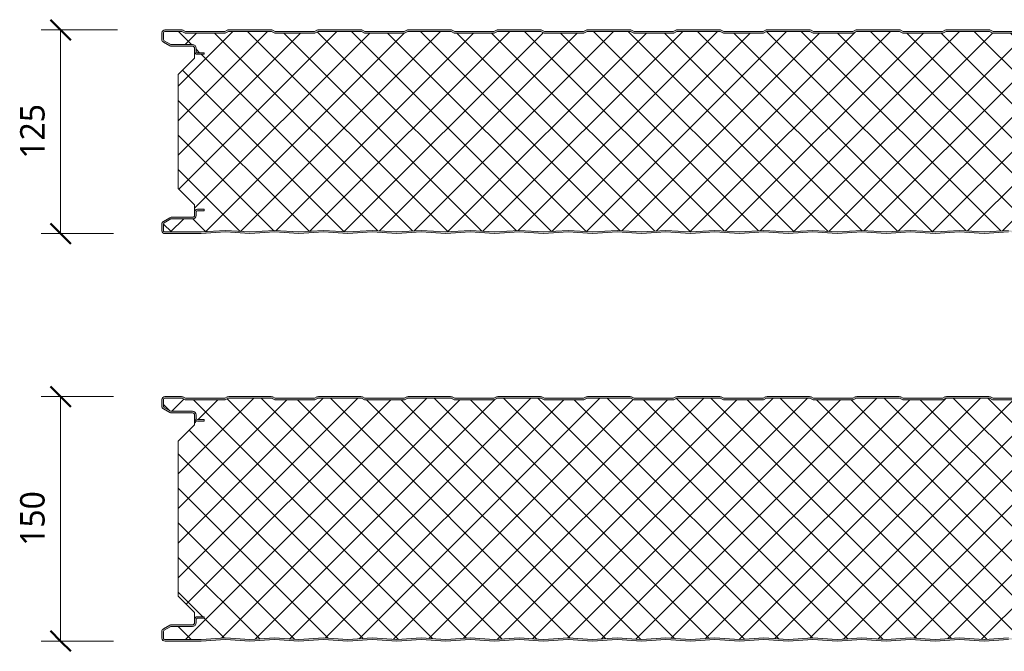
# Model space of a CAD drawing. Header units: millimetres. Extents: x 196 to 3485, y -270 to 1649.
# Tile 2 of 13: x 196 to 800, y 655 to 1043. Entities that reach past the tile are written whole.
import ezdxf

# ---------------------------------------------------------------- set-up
doc = ezdxf.new("R2010")
doc.units = ezdxf.units.MM
for name, color, linetype, lineweight in [('A-ANNO-DIMS', 211, 'Continuous', 9), ('A-ANNO-DIMS-5', 211, 'Continuous', 9), ('A-DETL-GENF', 92, 'Continuous', 13)]:
    doc.layers.add(name, color=color, linetype=linetype, lineweight=lineweight)
doc.styles.add('Yu Gothic', font='Yu Gothic.ttf', dxfattribs={"height": 15})
doc.dimstyles.new('Diagonal', dxfattribs={"dimscale": 304.8, "dimtxt": 17.413553, "dimasz": 0.04101, "dimexe": 0.03937, "dimexo": 0.024606, "dimgap": 0.024606, "dimtad": 1, "dimdec": 0, "dimzin": 0, "dimdsep": 46, "dimtxsty": 'Yu Gothic', "dimblk1": 'OBLIQUE', "dimblk2": 'OBLIQUE', "dimsah": 1, "dimcen": 0.09, "dimazin": 0, "dimtfac": 1, "dimtdec": 4, "dimtix": 1, "dimtmove": 0, "dimatfit": 3, "dimfxl": 1, "dimtvp": 1, "dimtfill": 1, "dimtolj": 1, "dimtzin": 0, "dimarcsym": 2})

# ---------------------------------------------------------------- blocks, each defined once
blk = doc.blocks.new('CR 1100 - FINELINE - SATINLINE - CR 1100 125mm - FINELINE - SATINLINE-4259872-15 PANEL SIZE AND PROFILE Copy 1 Copy 2 Copy 1 Copy 1 Copy 2 Copy 1')
at = {"layer": 'A-DETL-GENF'}
h = blk.add_hatch(color=256, dxfattribs=at)
h.paths.add_polyline_path([(624, 0), (639, 1), (654, 0), (669, 1), (684, 0), (699, 1), (714, 0), (729, 1), (744, 0), (759, 1), (774, 0), (789, 1), (804, 0), (819, 1), (834, 0), (849, 1), (864, 0), (879, 1), (894, 0), (909, 1), (924, 0), (939, 1), (954, 0), (969, 1), (984, 0), (999.3, 0.98), (1014, 0), (1029, 1), (1044, 0), (1059, 1), (1073.86, 0), (1096.2, 0), (1096.67, 0.06), (1097.1, 0.24), (1097.48, 0.53), (1097.76, 0.9), (1097.94, 1.33), (1098, 1.8), (1098.04, 9.61), (1098.16, 9.9), (1098.35, 10.15), (1098.6, 10.34), (1098.89, 10.46), (1099.2, 10.5), (1118.2, 10.5), (1118.67, 10.56), (1119.1, 10.74), (1119.48, 11.03), (1119.76, 11.4), (1119.94, 11.83), (1120, 12.3), (1120, 13.2), (1119.94, 13.67), (1119.76, 14.1), (1119.48, 14.47), (1119.1, 14.76), (1118.67, 14.94), (1118.2, 15), (1114, 15), (1114, 14), (1118.41, 13.97), (1118.77, 13.77), (1118.98, 13.41), (1119, 13.2), (1118.98, 12.09), (1118.77, 11.73), (1118.41, 11.53), (1118.2, 11.5), (1099.2, 11.5), (1098.63, 11.43), (1098.1, 11.21), (1097.65, 10.86), (1097.3, 10.4), (1097.08, 9.87), (1097, 9.3), (1096.98, 1.59), (1096.77, 1.23), (1096.41, 1.03), (1096.2, 1), (1073.89, 1), (1059, 2.01), (1044, 1), (1029, 2.01), (1014, 1), (999, 2.01), (984, 1), (969, 2.01), (954, 1), (939, 2.01), (924, 1), (909, 2.01), (894, 1), (879, 2.01), (864, 1), (849, 2.01), (834, 1), (819, 2.01), (804, 1), (789, 2.01), (774, 1), (759, 2.01), (744, 1), (729, 2.01), (714, 1), (699, 2.01), (684, 1), (669, 2.01), (654, 1), (639, 2.01), (624, 1), (609, 2.01), (594, 1), (579, 2.01), (564, 1), (549, 2.01), (534, 1), (519, 2.01), (504, 1), (489, 2.01), (474, 1), (459, 2.01), (444, 1), (429, 2.01), (414, 1), (399, 2.01), (384, 1), (369, 2.01), (354, 1), (339, 2.01), (324, 1), (309, 2.01), (294, 1), (279, 2.01), (264, 1), (249, 2.01), (234, 1), (219, 2.01), (204, 1), (189, 2.01), (174, 1), (159, 2.01), (144, 1), (129, 2.01), (114, 1), (99, 2.01), (84, 1), (69, 2.01), (54, 1), (39, 2.01), (24.11, 1), (1.51, 1.05), (1.2, 1.27), (1.02, 1.61), (1, 1.8), (1.03, 6.17), (1.23, 6.53), (1.4, 6.65), (5.46, 9), (18.8, 9), (19.37, 9.07), (19.9, 9.29), (20.36, 9.64), (20.71, 10.1), (20.93, 10.63), (21, 11.2), (21.03, 13.41), (21.23, 13.76), (21.59, 13.97), (21.8, 14), (26, 14), (26, 15), (21.8, 15), (21.33, 14.94), (20.9, 14.76), (20.53, 14.47), (20.24, 14.1), (20.06, 13.67), (20, 13.2), (19.96, 10.89), (19.84, 10.6), (19.65, 10.35), (19.4, 10.16), (19.11, 10.04), (18.8, 10), (5.68, 10), (5.21, 9.94), (4.78, 9.76), (0.9, 7.52), (0.53, 7.23), (0.24, 6.86), (0.06, 6.43), (0, 5.96), (0.05, 1.38), (0.19, 0.99), (0.43, 0.63), (0.74, 0.35), (1.1, 0.14), (1.51, 0.02), (1.93, 0), (24.14, 0), (39, 1), (54, 0), (69, 1), (84, 0), (99, 1), (114, 0), (129, 1), (144, 0), (159, 1), (174, 0), (189, 1), (204, 0), (219, 1), (234, 0), (249, 1), (264, 0), (279, 1), (294, 0), (309, 1), (324, 0), (339, 1), (354, 0), (369, 1), (384, 0), (399, 1), (414, 0), (429, 1), (444, 0), (459, 1), (474, 0), (489, 1), (504, 0), (519, 1), (534, 0), (549, 1), (564, 0), (579, 1), (594, 0), (609, 1)])
h.paths.add_polyline_path([(1114, 110), (1118.2, 110), (1118.67, 110.06), (1119.1, 110.24), (1119.48, 110.53), (1119.76, 110.9), (1119.94, 111.33), (1120, 111.8), (1120, 112.7), (1119.94, 113.17), (1119.76, 113.6), (1119.48, 113.97), (1119.1, 114.26), (1118.67, 114.44), (1118.2, 114.5), (1098.89, 114.54), (1098.6, 114.66), (1098.35, 114.85), (1098.16, 115.1), (1098.04, 115.39), (1098, 115.7), (1097.95, 123.59), (1097.94, 123.67), (1097.76, 124.1), (1097.48, 124.47), (1097.1, 124.76), (1096.67, 124.94), (1096.2, 125), (1085.51, 124.94), (1085.06, 124.78), (1083.5, 124), (1059.5, 124), (1057.49, 124.94), (1057.01, 125), (1030.51, 124.94), (1030.06, 124.78), (1028.5, 124), (1004.5, 124), (1002.49, 124.94), (1002.01, 125), (975.51, 124.94), (975.06, 124.78), (973.5, 124), (949.5, 124), (947.49, 124.94), (947.01, 125), (920.51, 124.94), (920.06, 124.78), (918.5, 124), (894.5, 124), (892.49, 124.94), (892.01, 125), (865.51, 124.94), (865.06, 124.78), (863.5, 124), (839.5, 124), (837.49, 124.94), (837.01, 125), (810.51, 124.94), (810.06, 124.78), (808.5, 124), (784.5, 124), (782.49, 124.94), (782.01, 125), (755.51, 124.94), (755.06, 124.78), (753.5, 124), (729.5, 124), (727.49, 124.94), (727.01, 125), (700.51, 124.94), (700.06, 124.78), (698.5, 124), (674.5, 124), (672.49, 124.94), (672.01, 125), (645.51, 124.94), (645.06, 124.78), (643.5, 124), (619.5, 124), (617.49, 124.94), (617.01, 125), (590.51, 124.94), (590.06, 124.78), (588.5, 124), (564.5, 124), (562.49, 124.94), (562.01, 125), (535.51, 124.94), (535.06, 124.78), (533.5, 124), (509.5, 124), (507.49, 124.94), (507.01, 125), (480.51, 124.94), (480.06, 124.78), (478.5, 124), (454.5, 124), (452.49, 124.94), (452.01, 125), (425.51, 124.94), (425.06, 124.78), (423.5, 124), (399.5, 124), (397.49, 124.94), (397.01, 125), (370.51, 124.94), (370.06, 124.78), (368.5, 124), (344.5, 124), (342.49, 124.94), (342.01, 125), (315.51, 124.94), (315.06, 124.78), (313.5, 124), (289.5, 124), (287.49, 124.94), (287.01, 125), (260.51, 124.94), (260.06, 124.78), (258.5, 124), (234.5, 124), (232.49, 124.94), (232.01, 125), (205.51, 124.94), (205.06, 124.78), (203.5, 124), (179.5, 124), (177.49, 124.94), (177.01, 125), (150.51, 124.94), (150.06, 124.78), (148.5, 124), (124.5, 124), (122.49, 124.94), (122.01, 125), (95.51, 124.94), (95.06, 124.78), (93.5, 124), (69.5, 124), (67.49, 124.94), (67.01, 125), (40.51, 124.94), (40.06, 124.78), (38.5, 124), (14.5, 124), (12.49, 124.94), (12.01, 125), (1.8, 125), (1.33, 124.94), (0.9, 124.76), (0.53, 124.47), (0.24, 124.1), (0.05, 123.59), (0, 123.2), (0, 119.04), (0.06, 118.57), (0.24, 118.14), (0.53, 117.77), (0.9, 117.48), (4.78, 115.24), (5.21, 115.06), (5.68, 115), (19.11, 114.96), (19.4, 114.84), (19.72, 114.56), (19.84, 114.4), (19.96, 114.11), (20, 113.8), (20, 111.8), (20.06, 111.33), (20.24, 110.9), (20.53, 110.53), (20.9, 110.24), (21.33, 110.06), (21.8, 110), (26, 110), (26, 111), (21.59, 111.03), (21.23, 111.24), (21.03, 111.59), (21, 111.8), (21, 113.8), (20.85, 114.56), (20.71, 114.9), (20.36, 115.36), (19.9, 115.71), (19.37, 115.93), (18.8, 116), (5.46, 116), (1.23, 118.47), (1.03, 118.83), (1, 119.04), (1.03, 123.41), (1.23, 123.77), (1.59, 123.97), (1.8, 124), (12.27, 124), (14.27, 123), (38.74, 123), (40.74, 124), (67.27, 124), (69.27, 123), (93.74, 123), (95.74, 124), (122.27, 124), (124.27, 123), (148.74, 123), (150.74, 124), (177.27, 124), (179.27, 123), (203.74, 123), (205.74, 124), (232.27, 124), (234.27, 123), (258.74, 123), (260.74, 124), (287.27, 124), (289.27, 123), (313.74, 123), (315.74, 124), (342.27, 124), (344.27, 123), (368.74, 123), (370.74, 124), (397.27, 124), (399.27, 123), (423.74, 123), (425.74, 124), (452.27, 124), (454.27, 123), (478.74, 123), (480.74, 124), (507.27, 124), (509.27, 123), (533.74, 123), (535.74, 124), (562.27, 124), (564.27, 123), (588.74, 123), (590.74, 124), (617.27, 124), (619.27, 123), (643.74, 123), (645.74, 124), (672.27, 124), (674.27, 123), (698.74, 123), (700.74, 124), (727.27, 124), (729.27, 123), (753.74, 123), (755.74, 124), (782.27, 124), (784.27, 123), (808.74, 123), (810.74, 124), (837.27, 124), (839.27, 123), (863.74, 123), (865.74, 124), (892.27, 124), (894.27, 123), (918.74, 123), (920.74, 124), (947.27, 124), (949.27, 123), (973.74, 123), (975.74, 124), (1002.27, 124), (1004.27, 123), (1028.74, 123), (1030.74, 124), (1057.27, 124), (1059.27, 123), (1083.74, 123), (1085.74, 124), (1096.41, 123.97), (1096.77, 123.77), (1096.98, 123.41), (1097, 123.2), (1097, 115.7), (1097.08, 115.13), (1097.3, 114.6), (1097.65, 114.15), (1098.1, 113.8), (1098.63, 113.58), (1099.2, 113.5), (1118.41, 113.47), (1118.77, 113.27), (1118.98, 112.91), (1119, 112.7), (1118.98, 111.59), (1118.77, 111.24), (1118.41, 111.03), (1118.2, 111), (1114, 111)])
h = blk.add_hatch(dxfattribs=at)
h.set_pattern_fill('FP_4', color=256, style=0, pattern_type=2)
h.set_pattern_definition([(45, (-283.583, -911.559), (-10.6066, 10.6066), []), (135, (-283.583, -911.559), (-10.6066, -10.6066), [])])
h.paths.add_polyline_path([(504, 1), (519, 2.01), (534.17, 1.01), (549, 2.01), (564.17, 1.01), (579, 2.01), (594.17, 1.01), (609, 2.01), (624.09, 1), (639, 2.01), (654.17, 1.01), (669, 2.01), (684.09, 1), (699, 2.01), (714.09, 1), (729, 2.01), (744.09, 1), (759, 2.01), (774.09, 1), (789, 2.01), (804.17, 1.01), (819, 2.01), (834.17, 1.01), (849, 2.01), (864.09, 1), (879, 2.01), (894.09, 1), (909, 2.01), (924.17, 1.01), (939, 2.01), (954.17, 1.01), (969, 2.01), (984.09, 1), (999.3, 1.99), (1014.17, 1.01), (1029, 2.01), (1044.14, 1.01), (1059, 2.01), (1073.89, 1), (1096.41, 1.03), (1096.77, 1.23), (1096.9, 1.4), (1097, 1.8), (1097.04, 9.61), (1097.09, 9.9), (1097.3, 10.4), (1097.65, 10.86), (1098.1, 11.21), (1098.63, 11.43), (1099.2, 11.5), (1118.41, 11.53), (1118.77, 11.73), (1118.9, 11.9), (1119, 12.3), (1118.95, 13.41), (1118.85, 13.67), (1118.6, 13.89), (1118.2, 14), (1114, 14), (1114, 15), (1118.6, 14.95), (1118.77, 14.9), (1119.1, 14.76), (1119.48, 14.47), (1119.76, 14.1), (1119.94, 13.67), (1120, 13.41), (1120, 17.6), (1110, 27.61), (1110, 97.68), (1120, 107.6), (1119.96, 111.5), (1119.92, 111.26), (1119.58, 110.67), (1119.44, 110.49), (1119.07, 110.23), (1118.6, 110.05), (1118.2, 110), (1114, 110), (1114, 111), (1118.41, 111.03), (1118.77, 111.24), (1118.9, 111.4), (1119, 111.8), (1118.95, 112.91), (1118.9, 113.1), (1118.6, 113.39), (1118.2, 113.5), (1098.89, 113.54), (1098.6, 113.59), (1098.1, 113.8), (1097.65, 114.15), (1097.3, 114.6), (1097.08, 115.13), (1097, 115.7), (1096.95, 123.41), (1096.9, 123.6), (1096.6, 123.89), (1096.2, 124), (1085.74, 124), (1083.74, 123), (1059.27, 123), (1057.27, 124), (1030.74, 124), (1028.74, 123), (1004.27, 123), (1002.27, 124), (975.74, 124), (973.74, 123), (949.27, 123), (947.27, 124), (920.74, 124), (918.74, 123), (894.27, 123), (892.27, 124), (865.74, 124), (863.74, 123), (839.27, 123), (837.27, 124), (810.74, 124), (808.74, 123), (784.27, 123), (782.27, 124), (755.74, 124), (753.74, 123), (729.27, 123), (727.27, 124), (700.74, 124), (698.74, 123), (674.27, 123), (672.27, 124), (645.74, 124), (643.74, 123), (619.27, 123), (617.27, 124), (590.74, 124), (588.74, 123), (564.27, 123), (562.27, 124), (535.74, 124), (533.74, 123), (509.27, 123), (507.27, 124), (480.74, 124), (478.74, 123), (454.27, 123), (452.27, 124), (425.74, 124), (423.74, 123), (399.27, 123), (397.27, 124), (370.74, 124), (368.74, 123), (344.27, 123), (342.27, 124), (315.74, 124), (313.74, 123), (289.27, 123), (287.27, 124), (260.74, 124), (258.74, 123), (234.27, 123), (232.27, 124), (205.74, 124), (203.74, 123), (179.27, 123), (177.27, 124), (150.74, 124), (148.74, 123), (124.27, 123), (122.27, 124), (95.74, 124), (93.74, 123), (69.27, 123), (67.27, 124), (40.74, 124), (38.74, 123), (14.27, 123), (12.27, 124), (1.59, 123.97), (1.23, 123.77), (1.1, 123.59), (1, 123.2), (1.06, 118.83), (1.11, 118.64), (1.4, 118.35), (5.46, 116), (19.11, 115.96), (19.4, 115.91), (19.9, 115.71), (20.36, 115.36), (20.71, 114.9), (20.93, 114.37), (21, 113.8), (21.06, 111.59), (21.11, 111.4), (21.4, 111.11), (21.8, 111), (26, 111), (26, 110), (21.4, 110.05), (21.23, 110.1), (20.9, 110.24), (20.53, 110.53), (20.24, 110.9), (20.06, 111.33), (20, 111.49), (20, 107.6), (10, 97.68), (10, 27.61), (20, 17.6), (20.03, 13.41), (20.06, 13.67), (20.24, 14.1), (20.61, 14.53), (20.9, 14.76), (21.4, 14.95), (21.8, 15), (26, 15), (26, 14), (21.59, 13.97), (21.23, 13.76), (21.11, 13.6), (21, 13.2), (20.96, 10.89), (20.91, 10.6), (20.61, 9.97), (20.36, 9.64), (19.9, 9.29), (19.37, 9.07), (18.8, 9), (5.46, 9), (1.23, 6.53), (1.11, 6.36), (1, 5.96), (1.05, 1.61), (1.14, 1.36), (1.35, 1.14), (1.72, 1.01), (1.93, 1), (24.14, 1.01), (39, 2.01), (54.09, 1), (69, 2.01), (84.17, 1.01), (99, 2.01), (114.17, 1.01), (129, 2.01), (144.09, 1), (159, 2.01), (174.09, 1), (189, 2.01), (204.17, 1.01), (219, 2.01), (234.17, 1.01), (249, 2.01), (264.09, 1), (279, 2.01), (294.09, 1), (309, 2.01), (324.09, 1), (339, 2.01), (354.17, 1.01), (369, 2.01), (384.09, 1), (399, 2.01), (414.09, 1), (429, 2.01), (444.17, 1.01), (459, 2.01), (474.17, 1.01), (489, 2.01), (503.91, 1)])
for p, q in [((0, 123.2), (0, 119.04)), ((1, 119.04), (1, 123.2)), ((12.01, 125), (1.8, 125)), ((1.8, 124), (12.27, 124)), ((12.27, 124), (14.27, 123)), ((14.5, 124), (12.94, 124.78)), ((14.27, 123), (38.74, 123)), ((38.5, 124), (14.5, 124)), ((40.06, 124.78), (38.5, 124)), ((38.74, 123), (40.74, 124)), ((40.74, 124), (67.27, 124)), ((67.01, 125), (41, 125)), ((67.27, 124), (69.27, 123)), ((69.5, 124), (67.94, 124.78)), ((69.27, 123), (93.74, 123)), ((93.5, 124), (69.5, 124)), ((95.06, 124.78), (93.5, 124)), ((93.74, 123), (95.74, 124)), ((95.74, 124), (122.27, 124)), ((122.01, 125), (96, 125)), ((122.27, 124), (124.27, 123)), ((124.5, 124), (122.94, 124.78)), ((124.27, 123), (148.74, 123)), ((148.5, 124), (124.5, 124)), ((150.06, 124.78), (148.5, 124)), ((148.74, 123), (150.74, 124)), ((150.74, 124), (177.27, 124)), ((177.01, 125), (151, 125)), ((177.27, 124), (179.27, 123)), ((179.5, 124), (177.94, 124.78)), ((179.27, 123), (203.74, 123)), ((203.5, 124), (179.5, 124)), ((205.06, 124.78), (203.5, 124)), ((203.74, 123), (205.74, 124)), ((205.74, 124), (232.27, 124)), ((232.01, 125), (206, 125)), ((232.27, 124), (234.27, 123)), ((234.5, 124), (232.94, 124.78)), ((234.27, 123), (258.74, 123)), ((258.5, 124), (234.5, 124)), ((260.06, 124.78), (258.5, 124)), ((258.74, 123), (260.74, 124)), ((260.74, 124), (287.27, 124)), ((287.01, 125), (261, 125)), ((287.27, 124), (289.27, 123)), ((289.5, 124), (287.94, 124.78)), ((289.27, 123), (313.74, 123)), ((313.5, 124), (289.5, 124)), ((315.06, 124.78), (313.5, 124)), ((313.74, 123), (315.74, 124)), ((315.74, 124), (342.27, 124)), ((342.01, 125), (316, 125)), ((342.27, 124), (344.27, 123)), ((344.5, 124), (342.94, 124.78)), ((344.27, 123), (368.74, 123)), ((368.5, 124), (344.5, 124)), ((370.06, 124.78), (368.5, 124)), ((368.74, 123), (370.74, 124)), ((370.74, 124), (397.27, 124)), ((397.01, 125), (371, 125)), ((397.27, 124), (399.27, 123)), ((399.5, 124), (397.94, 124.78)), ((399.27, 123), (423.74, 123)), ((423.5, 124), (399.5, 124)), ((425.06, 124.78), (423.5, 124)), ((423.74, 123), (425.74, 124)), ((425.74, 124), (452.27, 124)), ((452.01, 125), (426, 125)), ((452.27, 124), (454.27, 123)), ((454.5, 124), (452.94, 124.78)), ((454.27, 123), (478.74, 123)), ((478.5, 124), (454.5, 124)), ((480.06, 124.78), (478.5, 124)), ((478.74, 123), (480.74, 124)), ((480.74, 124), (507.27, 124)), ((507.01, 125), (481, 125)), ((507.27, 124), (509.27, 123)), ((509.5, 124), (507.94, 124.78)), ((509.27, 123), (533.74, 123)), ((533.5, 124), (509.5, 124)), ((0.9, 117.48), (4.78, 115.24)), ((5.46, 116), (1.4, 118.35)), ((18.8, 116), (5.46, 116)), ((5.68, 115), (18.8, 115)), ((20, 113.8), (20, 111.8)), ((20, 111.8), (20, 107.6)), ((21, 111.8), (21, 113.8)), ((26, 111), (21.8, 111)), ((21.8, 110), (26, 110)), ((26, 110), (26, 111)), ((20, 107.6), (10, 97.68)), ((10, 97.68), (10, 27.61)), ((10, 27.61), (20, 17.6)), ((20, 17.6), (20, 13.2)), ((20, 13.2), (20, 11.2)), ((21, 11.2), (21, 13.2)), ((26, 15), (21.8, 15)), ((21.8, 14), (26, 14)), ((26, 14), (26, 15)), ((4.78, 9.76), (0.9, 7.52)), ((1.4, 6.65), (5.46, 9)), ((5.46, 9), (18.8, 9)), ((18.8, 10), (5.68, 10)), ((0, 5.96), (0, 1.8)), ((1, 1.8), (1, 5.96)), ((24.11, 1), (1.89, 1)), ((1.93, 0), (24.14, 0)), ((39, 2.01), (24.11, 1)), ((24.14, 0), (39, 1)), ((54, 1), (39, 2.01)), ((39, 1), (54, 0)), ((69, 2.01), (54, 1)), ((54, 0), (69, 1)), ((84, 1), (69, 2.01)), ((69, 1), (84, 0)), ((99, 2.01), (84, 1)), ((84, 0), (99, 1)), ((114, 1), (99, 2.01)), ((99, 1), (114, 0)), ((129, 2.01), (114, 1)), ((114, 0), (129, 1)), ((144, 1), (129, 2.01)), ((129, 1), (144, 0)), ((159, 2.01), (144, 1)), ((144, 0), (159, 1)), ((174, 1), (159, 2.01)), ((159, 1), (174, 0)), ((189, 2.01), (174, 1)), ((174, 0), (189, 1)), ((204, 1), (189, 2.01)), ((189, 1), (204, 0)), ((219, 2.01), (204, 1)), ((204, 0), (219, 1)), ((234, 1), (219, 2.01)), ((219, 1), (234, 0)), ((249, 2.01), (234, 1)), ((234, 0), (249, 1)), ((264, 1), (249, 2.01)), ((249, 1), (264, 0)), ((279, 2.01), (264, 1)), ((264, 0), (279, 1)), ((294, 1), (279, 2.01)), ((279, 1), (294, 0)), ((309, 2.01), (294, 1)), ((294, 0), (309, 1)), ((324, 1), (309, 2.01)), ((309, 1), (324, 0)), ((339, 2.01), (324, 1)), ((324, 0), (339, 1)), ((354, 1), (339, 2.01)), ((339, 1), (354, 0)), ((369, 2.01), (354, 1)), ((354, 0), (369, 1)), ((384, 1), (369, 2.01)), ((369, 1), (384, 0)), ((399, 2.01), (384, 1)), ((384, 0), (399, 1)), ((414, 1), (399, 2.01)), ((399, 1), (414, 0)), ((429, 2.01), (414, 1)), ((414, 0), (429, 1)), ((444, 1), (429, 2.01)), ((429, 1), (444, 0)), ((459, 2.01), (444, 1)), ((444, 0), (459, 1)), ((474, 1), (459, 2.01)), ((459, 1), (474, 0)), ((489, 2.01), (474, 1)), ((474, 0), (489, 1)), ((504, 1), (489, 2.01)), ((489, 1), (504, 0)), ((519, 2.01), (504, 1)), ((504, 0), (519, 1))]:
    blk.add_line(p, q, dxfattribs=at)
for centre, radius, start, end in [((1.8, 123.2), 1.8, 90, 180), ((1.8, 123.2), 0.8, 90, 180), ((12.01, 122.9), 2.1, 63.43495, 90), ((41, 122.9), 2.1, 90, 116.56505), ((67.01, 122.9), 2.1, 63.43495, 90), ((96, 122.9), 2.1, 90, 116.56505), ((122.01, 122.9), 2.1, 63.43495, 90), ((151, 122.9), 2.1, 90, 116.56505), ((177.01, 122.9), 2.1, 63.43495, 90), ((206, 122.9), 2.1, 90, 116.56505), ((232.01, 122.9), 2.1, 63.43495, 90), ((261, 122.9), 2.1, 90, 116.56505), ((287.01, 122.9), 2.1, 63.43495, 90), ((316, 122.9), 2.1, 90, 116.56505), ((342.01, 122.9), 2.1, 63.43495, 90), ((371, 122.9), 2.1, 90, 116.56505), ((397.01, 122.9), 2.1, 63.43495, 90), ((426, 122.9), 2.1, 90, 116.56505), ((452.01, 122.9), 2.1, 63.43495, 90), ((481, 122.9), 2.1, 90, 116.56505), ((507.01, 122.9), 2.1, 63.43495, 90), ((1.8, 119.04), 1.8, 180, 240), ((1.8, 119.04), 0.8, 180, 240), ((5.68, 116.8), 1.8, 240, 270), ((18.8, 113.8), 2.2, 360, 90), ((18.8, 113.8), 1.2, 360, 90), ((21.8, 111.8), 1.8, 180, 270), ((21.8, 111.8), 0.8, 180, 270), ((21.8, 13.2), 1.8, 90, 180), ((21.8, 13.2), 0.8, 90, 180), ((1.8, 5.96), 1.8, 120, 180), ((1.8, 5.96), 0.8, 120, 180), ((5.68, 8.2), 1.8, 90, 120), ((18.8, 11.2), 1.2, 270, 0), ((18.8, 11.2), 2.2, 270, 0), ((1.8, 1.8), 1.8, 180, 274.15316), ((1.8, 1.8), 0.8, 180, 276.23145)]:
    blk.add_arc(centre, radius, start, end, dxfattribs=at)
blk = doc.blocks.new('CR 1100 - FINELINE - SATINLINE - CR 1100 150mm - FINELINE - SATINLINE-4259874-15 PANEL SIZE AND PROFILE Copy 1 Copy 2 Copy 1 Copy 1 Copy 2 Copy 1')
at = {"layer": 'A-DETL-GENF'}
h = blk.add_hatch(color=256, dxfattribs=at)
h.paths.add_polyline_path([(624, 0), (639, 1), (654, 0), (669, 1), (684, 0), (699, 1), (714, 0), (729, 1), (744, 0), (759, 1), (774, 0), (789, 1), (804, 0), (819, 1), (834, 0), (849, 1), (864, 0), (879, 1), (894, 0), (909, 1), (924, 0), (939, 1), (954, 0), (969, 1), (984, 0), (999.3, 0.98), (1014, 0), (1029, 1), (1044, 0), (1059, 1), (1073.86, 0), (1096.2, 0), (1096.67, 0.06), (1097.1, 0.24), (1097.48, 0.53), (1097.76, 0.9), (1097.94, 1.33), (1098, 1.8), (1098.04, 9.61), (1098.16, 9.9), (1098.35, 10.15), (1098.6, 10.34), (1098.89, 10.46), (1099.2, 10.5), (1118.2, 10.5), (1118.67, 10.56), (1119.1, 10.74), (1119.48, 11.03), (1119.76, 11.4), (1119.94, 11.83), (1120, 12.49), (1120, 13.2), (1119.94, 13.67), (1119.76, 14.1), (1119.48, 14.47), (1119.1, 14.76), (1118.67, 14.94), (1118.2, 15), (1114, 15), (1114, 14), (1118.41, 13.97), (1118.77, 13.77), (1118.98, 13.41), (1119, 13.2), (1118.98, 12.09), (1118.77, 11.73), (1118.41, 11.53), (1118.2, 11.5), (1099.2, 11.5), (1098.63, 11.43), (1098.1, 11.21), (1097.65, 10.86), (1097.3, 10.4), (1097.08, 9.87), (1097, 9.3), (1096.98, 1.59), (1096.77, 1.23), (1096.41, 1.03), (1096.2, 1), (1073.89, 1), (1059, 2.01), (1044, 1), (1029, 2.01), (1014, 1), (999, 2.01), (984, 1), (969, 2.01), (954, 1), (939, 2.01), (924, 1), (909, 2.01), (894, 1), (879, 2.01), (864, 1), (849, 2.01), (834, 1), (819, 2.01), (804, 1), (789, 2.01), (774, 1), (759, 2.01), (744, 1), (729, 2.01), (714, 1), (699, 2.01), (684, 1), (669, 2.01), (654, 1), (639, 2.01), (624, 1), (609, 2.01), (594, 1), (579, 2.01), (564, 1), (549, 2.01), (534, 1), (519, 2.01), (504, 1), (489, 2.01), (474, 1), (459, 2.01), (444, 1), (429, 2.01), (414, 1), (399, 2.01), (384, 1), (369, 2.01), (354, 1), (339, 2.01), (324, 1), (309, 2.01), (294, 1), (279, 2.01), (264, 1), (249, 2.01), (234, 1), (219, 2.01), (204, 1), (189, 2.01), (174, 1), (159, 2.01), (144, 1), (129, 2.01), (114, 1), (99, 2.01), (84, 1), (69, 2.01), (54, 1), (39, 2.01), (24.11, 1), (1.51, 1.05), (1.2, 1.27), (1.02, 1.61), (1, 1.8), (1.03, 6.17), (1.23, 6.53), (1.4, 6.65), (5.46, 9), (18.8, 9), (19.37, 9.07), (19.9, 9.29), (20.36, 9.64), (20.71, 10.1), (20.93, 10.63), (21, 11.2), (21.03, 13.41), (21.23, 13.76), (21.59, 13.97), (21.8, 14), (26, 14), (26, 15), (21.8, 15), (21.33, 14.94), (20.9, 14.76), (20.53, 14.47), (20.24, 14.1), (20.06, 13.67), (20, 13.2), (19.96, 10.89), (19.84, 10.6), (19.65, 10.35), (19.4, 10.16), (19.11, 10.04), (18.8, 10), (5.68, 10), (5.21, 9.94), (4.78, 9.76), (0.9, 7.52), (0.53, 7.23), (0.24, 6.86), (0.06, 6.43), (0, 5.96), (0.05, 1.38), (0.19, 0.99), (0.43, 0.63), (0.74, 0.35), (1.1, 0.14), (1.51, 0.02), (1.93, 0), (24.14, 0), (39, 1), (54, 0), (69, 1), (84, 0), (99, 1), (114, 0), (129, 1), (144, 0), (159, 1), (174, 0), (189, 1), (204, 0), (219, 1), (234, 0), (249, 1), (264, 0), (279, 1), (294, 0), (309, 1), (324, 0), (339, 1), (354, 0), (369, 1), (384, 0), (399, 1), (414, 0), (429, 1), (444, 0), (459, 1), (474, 0), (489, 1), (504, 0), (519, 1), (534, 0), (549, 1), (564, 0), (579, 1), (594, 0), (609, 1)])
h.paths.add_polyline_path([(1118.2, 135), (1118.67, 135.06), (1119.1, 135.24), (1119.48, 135.53), (1119.76, 135.9), (1119.94, 136.33), (1120, 136.8), (1120, 137.7), (1119.94, 138.17), (1119.76, 138.6), (1119.48, 138.97), (1119.1, 139.26), (1118.67, 139.44), (1118.2, 139.5), (1098.89, 139.54), (1098.6, 139.66), (1098.35, 139.85), (1098.16, 140.1), (1098.04, 140.39), (1098, 140.7), (1098, 148.2), (1097.94, 148.67), (1097.76, 149.1), (1097.48, 149.47), (1097.1, 149.76), (1096.67, 149.94), (1096.2, 150), (1085.51, 149.94), (1085.06, 149.78), (1083.5, 149), (1059.5, 149), (1057.49, 149.94), (1057.01, 150), (1030.51, 149.94), (1030.06, 149.78), (1028.5, 149), (1004.5, 149), (1002.49, 149.94), (1002.01, 150), (975.51, 149.94), (975.06, 149.78), (973.5, 149), (949.5, 149), (947.49, 149.94), (947.01, 150), (920.51, 149.94), (920.06, 149.78), (918.5, 149), (894.5, 149), (892.49, 149.94), (892.01, 150), (865.51, 149.94), (865.06, 149.78), (863.5, 149), (839.5, 149), (837.49, 149.94), (837.01, 150), (810.51, 149.94), (810.06, 149.78), (808.5, 149), (784.5, 149), (782.49, 149.94), (782.01, 150), (755.51, 149.94), (755.06, 149.78), (753.5, 149), (729.5, 149), (727.49, 149.94), (727.01, 150), (700.51, 149.94), (700.06, 149.78), (698.5, 149), (674.5, 149), (672.49, 149.94), (672.01, 150), (645.51, 149.94), (645.06, 149.78), (643.5, 149), (619.5, 149), (617.49, 149.94), (617.01, 150), (590.51, 149.94), (590.06, 149.78), (588.5, 149), (564.5, 149), (562.49, 149.94), (562.01, 150), (535.51, 149.94), (535.06, 149.78), (533.5, 149), (509.5, 149), (507.49, 149.94), (507.01, 150), (480.51, 149.94), (480.06, 149.78), (478.5, 149), (454.5, 149), (452.49, 149.94), (452.01, 150), (425.51, 149.94), (425.06, 149.78), (423.5, 149), (399.5, 149), (397.49, 149.94), (397.01, 150), (370.51, 149.94), (370.06, 149.78), (368.5, 149), (344.5, 149), (342.49, 149.94), (342.01, 150), (315.51, 149.94), (315.06, 149.78), (313.5, 149), (289.5, 149), (287.49, 149.94), (287.01, 150), (260.51, 149.94), (260.06, 149.78), (258.5, 149), (234.5, 149), (232.49, 149.94), (232.01, 150), (205.51, 149.94), (205.06, 149.78), (203.5, 149), (179.5, 149), (177.49, 149.94), (177.01, 150), (150.51, 149.94), (150.06, 149.78), (148.5, 149), (124.5, 149), (122.49, 149.94), (122.01, 150), (95.51, 149.94), (95.06, 149.78), (93.5, 149), (69.5, 149), (67.49, 149.94), (67.01, 150), (40.51, 149.94), (40.06, 149.78), (38.5, 149), (14.5, 149), (12.49, 149.94), (12.01, 150), (1.8, 150), (1.33, 149.94), (0.9, 149.76), (0.53, 149.47), (0.24, 149.1), (0.06, 148.67), (0, 148.2), (0, 144.04), (0.06, 143.57), (0.24, 143.14), (0.53, 142.77), (0.9, 142.48), (4.78, 140.24), (5.21, 140.06), (5.68, 140), (19.11, 139.96), (19.4, 139.84), (19.65, 139.65), (19.84, 139.4), (19.96, 139.11), (20, 138.8), (20, 136.8), (20.06, 136.33), (20.24, 135.9), (20.53, 135.53), (20.9, 135.24), (21.33, 135.06), (21.8, 135), (26, 135), (26, 136), (21.59, 136.03), (21.23, 136.24), (21.03, 136.59), (21, 136.8), (20.99, 138.87), (20.93, 139.37), (20.71, 139.9), (20.36, 140.36), (19.9, 140.71), (19.37, 140.93), (18.8, 141), (5.46, 141), (1.23, 143.47), (1.03, 143.83), (1, 144.04), (1.03, 148.41), (1.23, 148.77), (1.59, 148.97), (1.8, 149), (12.27, 149), (14.27, 148), (38.74, 148), (40.74, 149), (67.27, 149), (69.27, 148), (93.74, 148), (95.74, 149), (122.27, 149), (124.27, 148), (148.74, 148), (150.74, 149), (177.27, 149), (179.27, 148), (203.74, 148), (205.74, 149), (232.27, 149), (234.27, 148), (258.74, 148), (260.74, 149), (287.27, 149), (289.27, 148), (313.74, 148), (315.74, 149), (342.27, 149), (344.27, 148), (368.74, 148), (370.74, 149), (397.27, 149), (399.27, 148), (423.74, 148), (425.74, 149), (452.27, 149), (454.27, 148), (478.74, 148), (480.74, 149), (507.27, 149), (509.27, 148), (533.74, 148), (535.74, 149), (562.27, 149), (564.27, 148), (588.74, 148), (590.74, 149), (617.27, 149), (619.27, 148), (643.74, 148), (645.74, 149), (672.27, 149), (674.27, 148), (698.74, 148), (700.74, 149), (727.27, 149), (729.27, 148), (753.74, 148), (755.74, 149), (782.27, 149), (784.27, 148), (808.74, 148), (810.74, 149), (837.27, 149), (839.27, 148), (863.74, 148), (865.74, 149), (892.27, 149), (894.27, 148), (918.74, 148), (920.74, 149), (947.27, 149), (949.27, 148), (973.74, 148), (975.74, 149), (1002.27, 149), (1004.27, 148), (1028.74, 148), (1030.74, 149), (1057.27, 149), (1059.27, 148), (1083.74, 148), (1085.74, 149), (1096.41, 148.97), (1096.77, 148.77), (1096.98, 148.41), (1097, 148.2), (1097, 140.7), (1097.08, 140.13), (1097.3, 139.6), (1097.65, 139.15), (1098.1, 138.8), (1098.63, 138.58), (1099.2, 138.5), (1118.41, 138.47), (1118.77, 138.27), (1118.98, 137.91), (1119, 137.7), (1118.98, 136.59), (1118.77, 136.24), (1118.41, 136.03), (1118.2, 136), (1114, 136), (1114, 135)])
h = blk.add_hatch(dxfattribs=at)
h.set_pattern_fill('FP_5', color=256, style=0, pattern_type=2)
h.set_pattern_definition([(45, (-283.583, -661.559), (-10.6066, 10.6066), []), (135, (-283.583, -661.559), (-10.6066, -10.6066), [])])
h.paths.add_polyline_path([(564, 1), (579, 2.01), (594.17, 1.01), (609, 2.01), (624.09, 1), (639, 2.01), (654.17, 1.01), (669, 2.01), (684.09, 1), (699, 2.01), (714.09, 1), (729, 2.01), (744.09, 1), (759, 2.01), (774.09, 1), (789, 2.01), (804.17, 1.01), (819, 2.01), (834.17, 1.01), (849, 2.01), (864.09, 1), (879, 2.01), (894.09, 1), (909, 2.01), (924.17, 1.01), (939, 2.01), (954.17, 1.01), (969, 2.01), (984.09, 1), (999.3, 1.99), (1014.17, 1.01), (1029, 2.01), (1044.14, 1.01), (1059, 2.01), (1073.89, 1), (1096.41, 1.03), (1096.77, 1.23), (1096.9, 1.4), (1097, 1.8), (1097.04, 9.61), (1097.09, 9.9), (1097.3, 10.4), (1097.65, 10.86), (1098.1, 11.21), (1098.63, 11.43), (1099.2, 11.5), (1118.41, 11.53), (1118.77, 11.73), (1118.9, 11.9), (1119, 12.49), (1118.95, 13.41), (1118.85, 13.67), (1118.6, 13.89), (1118.2, 14), (1114, 14), (1114, 15), (1118.6, 14.95), (1118.77, 14.9), (1119.1, 14.76), (1119.48, 14.47), (1119.76, 14.1), (1119.94, 13.67), (1120, 13.41), (1120, 17.6), (1110, 27.61), (1110, 122.68), (1120, 132.6), (1119.96, 136.5), (1119.92, 136.26), (1119.58, 135.67), (1119.44, 135.49), (1119.07, 135.23), (1118.6, 135.05), (1118.2, 135), (1114, 135), (1114, 136), (1118.41, 136.03), (1118.77, 136.24), (1118.9, 136.4), (1119, 136.8), (1118.95, 137.91), (1118.9, 138.1), (1118.6, 138.39), (1118.2, 138.5), (1098.89, 138.54), (1098.6, 138.59), (1098, 138.87), (1097.65, 139.15), (1097.3, 139.6), (1097.08, 140.13), (1097, 140.7), (1096.95, 148.41), (1096.9, 148.6), (1096.6, 148.89), (1096.2, 149), (1085.74, 149), (1083.74, 148), (1059.27, 148), (1057.27, 149), (1030.74, 149), (1028.74, 148), (1004.27, 148), (1002.27, 149), (975.74, 149), (973.74, 148), (949.27, 148), (947.27, 149), (920.74, 149), (918.74, 148), (894.27, 148), (892.27, 149), (865.74, 149), (863.74, 148), (839.27, 148), (837.27, 149), (810.74, 149), (808.74, 148), (784.27, 148), (782.27, 149), (755.74, 149), (753.74, 148), (729.27, 148), (727.27, 149), (700.74, 149), (698.74, 148), (674.27, 148), (672.27, 149), (645.74, 149), (643.74, 148), (619.27, 148), (617.27, 149), (590.74, 149), (588.74, 148), (564.27, 148), (562.27, 149), (535.74, 149), (533.74, 148), (509.27, 148), (507.27, 149), (480.74, 149), (478.74, 148), (454.27, 148), (452.27, 149), (425.74, 149), (423.74, 148), (399.27, 148), (397.27, 149), (370.74, 149), (368.74, 148), (344.27, 148), (342.27, 149), (315.74, 149), (313.74, 148), (289.27, 148), (287.27, 149), (260.74, 149), (258.74, 148), (234.27, 148), (232.27, 149), (205.74, 149), (203.74, 148), (179.27, 148), (177.27, 149), (150.74, 149), (148.74, 148), (124.27, 148), (122.27, 149), (95.74, 149), (93.74, 148), (69.27, 148), (67.27, 149), (40.74, 149), (38.74, 148), (14.27, 148), (12.27, 149), (1.59, 148.97), (1.23, 148.77), (1.11, 148.6), (1, 148.2), (1.06, 143.83), (1.11, 143.64), (1.4, 143.35), (5.46, 141), (19.11, 140.96), (19.4, 140.91), (19.9, 140.71), (20.36, 140.36), (20.71, 139.9), (20.93, 139.37), (21, 138.8), (21.06, 136.59), (21.11, 136.4), (21.4, 136.11), (21.8, 136), (26, 136), (26, 135), (21.4, 135.05), (21.23, 135.1), (20.9, 135.24), (20.53, 135.53), (20.24, 135.9), (20.06, 136.33), (20, 136.49), (20, 132.6), (10, 122.68), (10, 27.61), (20, 17.6), (20.03, 13.41), (20.06, 13.67), (20.24, 14.1), (20.53, 14.47), (20.9, 14.76), (21.4, 14.95), (21.8, 15), (26, 15), (26, 14), (21.59, 13.97), (21.23, 13.76), (21.11, 13.6), (21, 13.2), (20.96, 10.89), (20.91, 10.6), (20.71, 10.1), (20.36, 9.64), (19.9, 9.29), (19.37, 9.07), (18.8, 9), (5.46, 9), (1.23, 6.53), (1.11, 6.36), (1, 5.96), (1.05, 1.61), (1.14, 1.36), (1.35, 1.14), (1.72, 1.01), (1.93, 1), (24.14, 1.01), (39, 2.01), (54.09, 1), (69, 2.01), (84.17, 1.01), (99, 2.01), (114.17, 1.01), (129, 2.01), (144.09, 1), (159, 2.01), (174.09, 1), (189, 2.01), (204.17, 1.01), (219, 2.01), (234.17, 1.01), (249, 2.01), (264.09, 1), (279, 2.01), (294.09, 1), (309, 2.01), (324.09, 1), (339, 2.01), (354.17, 1.01), (369, 2.01), (384.09, 1), (399, 2.01), (414.09, 1), (429, 2.01), (444.17, 1.01), (459, 2.01), (474.17, 1.01), (489, 2.01), (504.09, 1), (519, 2.01), (534.17, 1.01), (549, 2.01), (563.91, 1)])
for p, q in [((0, 148.2), (0, 144.04)), ((1, 144.04), (1, 148.2)), ((12.01, 150), (1.8, 150)), ((1.8, 149), (12.27, 149)), ((12.27, 149), (14.27, 148)), ((14.5, 149), (12.94, 149.78)), ((14.27, 148), (38.74, 148)), ((38.5, 149), (14.5, 149)), ((40.06, 149.78), (38.5, 149)), ((38.74, 148), (40.74, 149)), ((40.74, 149), (67.27, 149)), ((67.01, 150), (41, 150)), ((67.27, 149), (69.27, 148)), ((69.5, 149), (67.94, 149.78)), ((69.27, 148), (93.74, 148)), ((93.5, 149), (69.5, 149)), ((95.06, 149.78), (93.5, 149)), ((93.74, 148), (95.74, 149)), ((95.74, 149), (122.27, 149)), ((122.01, 150), (96, 150)), ((122.27, 149), (124.27, 148)), ((124.5, 149), (122.94, 149.78)), ((124.27, 148), (148.74, 148)), ((148.5, 149), (124.5, 149)), ((150.06, 149.78), (148.5, 149)), ((148.74, 148), (150.74, 149)), ((150.74, 149), (177.27, 149)), ((177.01, 150), (151, 150)), ((177.27, 149), (179.27, 148)), ((179.5, 149), (177.94, 149.78)), ((179.27, 148), (203.74, 148)), ((203.5, 149), (179.5, 149)), ((205.06, 149.78), (203.5, 149)), ((203.74, 148), (205.74, 149)), ((205.74, 149), (232.27, 149)), ((232.01, 150), (206, 150)), ((232.27, 149), (234.27, 148)), ((234.5, 149), (232.94, 149.78)), ((234.27, 148), (258.74, 148)), ((258.5, 149), (234.5, 149)), ((260.06, 149.78), (258.5, 149)), ((258.74, 148), (260.74, 149)), ((260.74, 149), (287.27, 149)), ((287.01, 150), (261, 150)), ((287.27, 149), (289.27, 148)), ((289.5, 149), (287.94, 149.78)), ((289.27, 148), (313.74, 148)), ((313.5, 149), (289.5, 149)), ((315.06, 149.78), (313.5, 149)), ((313.74, 148), (315.74, 149)), ((315.74, 149), (342.27, 149)), ((342.01, 150), (316, 150)), ((342.27, 149), (344.27, 148)), ((344.5, 149), (342.94, 149.78)), ((344.27, 148), (368.74, 148)), ((368.5, 149), (344.5, 149)), ((370.06, 149.78), (368.5, 149)), ((368.74, 148), (370.74, 149)), ((370.74, 149), (397.27, 149)), ((397.01, 150), (371, 150)), ((397.27, 149), (399.27, 148)), ((399.5, 149), (397.94, 149.78)), ((399.27, 148), (423.74, 148)), ((423.5, 149), (399.5, 149)), ((425.06, 149.78), (423.5, 149)), ((423.74, 148), (425.74, 149)), ((425.74, 149), (452.27, 149)), ((452.01, 150), (426, 150)), ((452.27, 149), (454.27, 148)), ((454.5, 149), (452.94, 149.78)), ((454.27, 148), (478.74, 148)), ((478.5, 149), (454.5, 149)), ((480.06, 149.78), (478.5, 149)), ((478.74, 148), (480.74, 149)), ((480.74, 149), (507.27, 149)), ((507.01, 150), (481, 150)), ((507.27, 149), (509.27, 148)), ((509.5, 149), (507.94, 149.78)), ((509.27, 148), (533.74, 148)), ((533.5, 149), (509.5, 149)), ((0.9, 142.48), (4.78, 140.24)), ((5.46, 141), (1.4, 143.35)), ((18.8, 141), (5.46, 141)), ((5.68, 140), (18.8, 140)), ((20, 138.8), (20, 136.8)), ((20, 136.8), (20, 132.6)), ((21, 136.8), (21, 138.8)), ((26, 136), (21.8, 136)), ((21.8, 135), (26, 135)), ((26, 135), (26, 136)), ((20, 132.6), (10, 122.68)), ((10, 122.68), (10, 27.61)), ((10, 27.61), (20, 17.6)), ((20, 17.6), (20, 13.2)), ((20, 13.2), (20, 11.2)), ((21, 11.2), (21, 13.2)), ((26, 15), (21.8, 15)), ((21.8, 14), (26, 14)), ((26, 14), (26, 15)), ((4.78, 9.76), (0.9, 7.52)), ((1.4, 6.65), (5.46, 9)), ((5.46, 9), (18.8, 9)), ((18.8, 10), (5.68, 10)), ((0, 5.96), (0, 1.8)), ((1, 1.8), (1, 5.96)), ((24.11, 1), (1.89, 1)), ((1.93, 0), (24.14, 0)), ((39, 2.01), (24.11, 1)), ((24.14, 0), (39, 1)), ((54, 1), (39, 2.01)), ((39, 1), (54, 0)), ((69, 2.01), (54, 1)), ((54, 0), (69, 1)), ((84, 1), (69, 2.01)), ((69, 1), (84, 0)), ((99, 2.01), (84, 1)), ((84, 0), (99, 1)), ((114, 1), (99, 2.01)), ((99, 1), (114, 0)), ((129, 2.01), (114, 1)), ((114, 0), (129, 1)), ((144, 1), (129, 2.01)), ((129, 1), (144, 0)), ((159, 2.01), (144, 1)), ((144, 0), (159, 1)), ((174, 1), (159, 2.01)), ((159, 1), (174, 0)), ((189, 2.01), (174, 1)), ((174, 0), (189, 1)), ((204, 1), (189, 2.01)), ((189, 1), (204, 0)), ((219, 2.01), (204, 1)), ((204, 0), (219, 1)), ((234, 1), (219, 2.01)), ((219, 1), (234, 0)), ((249, 2.01), (234, 1)), ((234, 0), (249, 1)), ((264, 1), (249, 2.01)), ((249, 1), (264, 0)), ((279, 2.01), (264, 1)), ((264, 0), (279, 1)), ((294, 1), (279, 2.01)), ((279, 1), (294, 0)), ((309, 2.01), (294, 1)), ((294, 0), (309, 1)), ((324, 1), (309, 2.01)), ((309, 1), (324, 0)), ((339, 2.01), (324, 1)), ((324, 0), (339, 1)), ((354, 1), (339, 2.01)), ((339, 1), (354, 0)), ((369, 2.01), (354, 1)), ((354, 0), (369, 1)), ((384, 1), (369, 2.01)), ((369, 1), (384, 0)), ((399, 2.01), (384, 1)), ((384, 0), (399, 1)), ((414, 1), (399, 2.01)), ((399, 1), (414, 0)), ((429, 2.01), (414, 1)), ((414, 0), (429, 1)), ((444, 1), (429, 2.01)), ((429, 1), (444, 0)), ((459, 2.01), (444, 1)), ((444, 0), (459, 1)), ((474, 1), (459, 2.01)), ((459, 1), (474, 0)), ((489, 2.01), (474, 1)), ((474, 0), (489, 1)), ((504, 1), (489, 2.01)), ((489, 1), (504, 0)), ((519, 2.01), (504, 1)), ((504, 0), (519, 1))]:
    blk.add_line(p, q, dxfattribs=at)
for centre, radius, start, end in [((1.8, 148.2), 1.8, 90, 180), ((1.8, 148.2), 0.8, 90, 180), ((12.01, 147.9), 2.1, 63.43495, 90), ((41, 147.9), 2.1, 90, 116.56505), ((67.01, 147.9), 2.1, 63.43495, 90), ((96, 147.9), 2.1, 90, 116.56505), ((122.01, 147.9), 2.1, 63.43495, 90), ((151, 147.9), 2.1, 90, 116.56505), ((177.01, 147.9), 2.1, 63.43495, 90), ((206, 147.9), 2.1, 90, 116.56505), ((232.01, 147.9), 2.1, 63.43495, 90), ((261, 147.9), 2.1, 90, 116.56505), ((287.01, 147.9), 2.1, 63.43495, 90), ((316, 147.9), 2.1, 90, 116.56505), ((342.01, 147.9), 2.1, 63.43495, 90), ((371, 147.9), 2.1, 90, 116.56505), ((397.01, 147.9), 2.1, 63.43495, 90), ((426, 147.9), 2.1, 90, 116.56505), ((452.01, 147.9), 2.1, 63.43495, 90), ((481, 147.9), 2.1, 90, 116.56505), ((507.01, 147.9), 2.1, 63.43495, 90), ((1.8, 144.04), 1.8, 180, 240), ((1.8, 144.04), 0.8, 180, 240), ((5.68, 141.8), 1.8, 240, 270), ((18.8, 138.8), 2.2, 360, 90), ((18.8, 138.8), 1.2, 360, 90), ((21.8, 136.8), 1.8, 180, 270), ((21.8, 136.8), 0.8, 180, 270), ((21.8, 13.2), 1.8, 90, 180), ((21.8, 13.2), 0.8, 90, 180), ((1.8, 5.96), 1.8, 120, 180), ((1.8, 5.96), 0.8, 120, 180), ((5.68, 8.2), 1.8, 90, 120), ((18.8, 11.2), 1.2, 270, 0), ((18.8, 11.2), 2.2, 270, 0), ((1.8, 1.8), 1.8, 180, 274.15316), ((1.8, 1.8), 0.8, 180, 276.23145)]:
    blk.add_arc(centre, radius, start, end, dxfattribs=at)
blk = doc.blocks.new('DIMBLOCK4-15 PANEL SIZE AND PROFILE Copy 1 Copy 2 Copy 1 Copy 1 Copy 2 Copy 1')
at = {"layer": 'A-ANNO-DIMS-5', "lineweight": 50}
for p, q in [((221.48, 1036.56), (215.23, 1042.81)), ((221.48, 1036.56), (227.73, 1030.31)), ((221.48, 911.56), (215.23, 917.81)), ((221.48, 911.56), (227.73, 905.31))]:
    blk.add_line(p, q, dxfattribs=at)
at = {"layer": 'A-ANNO-DIMS-5'}
for p, q in [((221.48, 1036.56), (209.48, 1036.56)), ((221.48, 911.56), (221.48, 1036.56)), ((221.48, 1036.56), (256.31, 1036.56)), ((221.48, 911.56), (209.48, 911.56)), ((221.48, 911.56), (253.92, 911.56))]:
    blk.add_line(p, q, dxfattribs=at)
at = {"layer": 'A-ANNO-DIMS-5', "color": 0, "insert": (196.68, 957.54), "char_height": 15, "width": 39.6414, "attachment_point": 1, "rotation": 90, "line_spacing_factor": 1.024327, "style": 'Yu Gothic', "bg_fill": 3, "box_fill_scale": 1.25, "bg_fill_color": 9, "bg_fill_true_color": 13158600, "bg_fill_transparency": 0}
blk.add_mtext('125', dxfattribs=at)
blk = doc.blocks.new('_Oblique')
at = {"color": 0, "linetype": 'ByBlock', "lineweight": -2}
blk.add_line((-0.5, -0.5), (0.5, 0.5), dxfattribs=at)
blk = doc.blocks.new('DIMBLOCK5-15 PANEL SIZE AND PROFILE Copy 1 Copy 2 Copy 1 Copy 1 Copy 2 Copy 1')
at = {"layer": 'A-ANNO-DIMS-5', "lineweight": 50}
for p, q in [((221.48, 811.56), (215.23, 817.81)), ((221.48, 811.56), (227.73, 805.31)), ((221.48, 661.56), (215.23, 667.81)), ((221.48, 661.56), (227.73, 655.31))]:
    blk.add_line(p, q, dxfattribs=at)
at = {"layer": 'A-ANNO-DIMS-5'}
for p, q in [((221.48, 811.56), (209.48, 811.56)), ((221.48, 661.56), (221.48, 811.56)), ((221.48, 811.56), (253.92, 811.56)), ((221.48, 661.56), (209.48, 661.56)), ((221.48, 661.56), (253.92, 661.56))]:
    blk.add_line(p, q, dxfattribs=at)
at = {"layer": 'A-ANNO-DIMS-5', "color": 0, "insert": (196.68, 720.04), "char_height": 15, "width": 39.6414, "attachment_point": 1, "rotation": 90, "line_spacing_factor": 1.024327, "style": 'Yu Gothic', "bg_fill": 3, "box_fill_scale": 1.25, "bg_fill_color": 9, "bg_fill_true_color": 13158600, "bg_fill_transparency": 0}
blk.add_mtext('150', dxfattribs=at)

msp = doc.modelspace()

# ---------------------------------------------------------------- block references
at = {"layer": 'A-DETL-GENF'}
for name, p in [('CR 1100 - FINELINE - SATINLINE - CR 1100 125mm - FINELINE - SATINLINE-4259872-15 PANEL SIZE AND PROFILE Copy 1 Copy 2 Copy 1 Copy 1 Copy 2 Copy 1', (283.58, 911.56)), ('CR 1100 - FINELINE - SATINLINE - CR 1100 150mm - FINELINE - SATINLINE-4259874-15 PANEL SIZE AND PROFILE Copy 1 Copy 2 Copy 1 Copy 1 Copy 2 Copy 1', (283.58, 661.56))]:
    msp.add_blockref(name, p, dxfattribs=at)

# ---------------------------------------------------------------- dimensions: what is measured, and where the dimension line sits
at = {"layer": 'A-ANNO-DIMS'}
for base, p1, p2, override, picture, middle in [((221.48, 1036.56), (261.42, 911.56), (263.81, 1036.56), {"dimpost": '<>', "dimfxl": 125.022841}, 'DIMBLOCK4-15 PANEL SIZE AND PROFILE Copy 1 Copy 2 Copy 1 Copy 1 Copy 2 Copy 1', (206.48, 974.06)), ((221.48, 811.56), (261.42, 661.56), (261.42, 811.56), {"dimpost": '<>', "dimfxl": 150}, 'DIMBLOCK5-15 PANEL SIZE AND PROFILE Copy 1 Copy 2 Copy 1 Copy 1 Copy 2 Copy 1', (206.48, 736.56))]:
    dim = msp.add_linear_dim(base=base, p1=p1, p2=p2, angle=90, dimstyle='Diagonal', override=override, dxfattribs=at)
    dim.commit()
    dim.dimension.update_dxf_attribs({"geometry": picture, "text_midpoint": middle})

doc.saveas('drawing.dxf')
